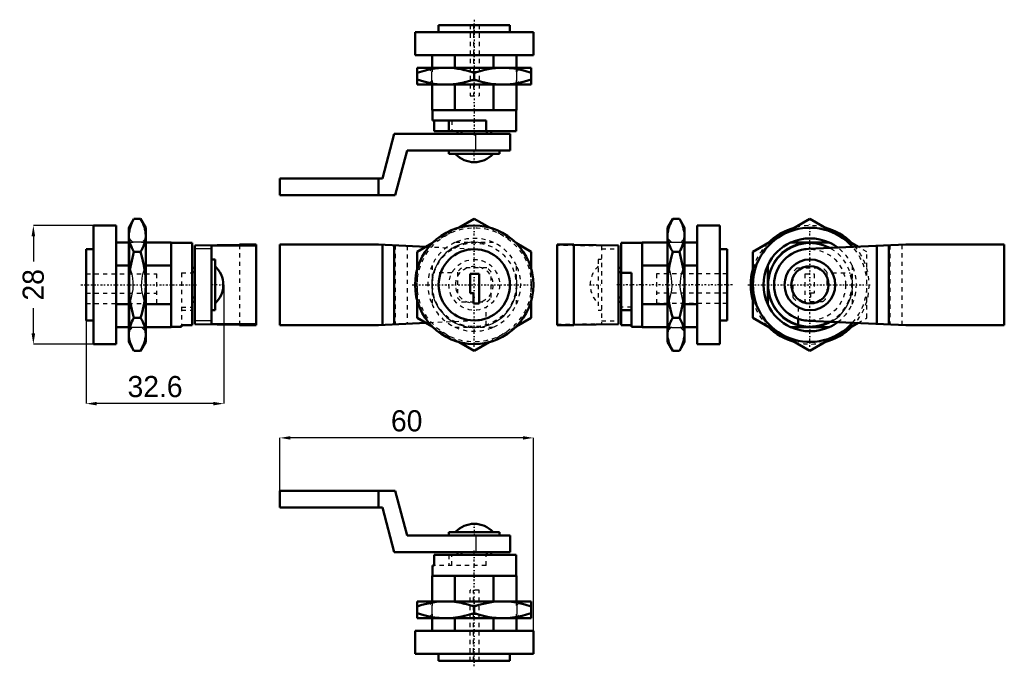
# Model space of a CAD drawing. Header units: millimetres. Extents: x 0 to 233, y -1 to 152.
import ezdxf

# ---------------------------------------------------------------- set-up
doc = ezdxf.new("R2010")
doc.units = ezdxf.units.MM
doc.linetypes.add('Center', pattern=[1.5, 0.45, -0.5, 0.05, -0.5])
doc.linetypes.add('Dashed', pattern=[2, 1, -1])
for name, color, linetype, lineweight in [('AM_0', 7, 'Continuous', 50), ('AM_4', 3, 'Continuous', 25), ('AM_5', 3, 'Continuous', 25), ('AM_7', 7, 'Center', 25), ('AM_9', 6, 'Dashed', 25)]:
    doc.layers.add(name, color=color, linetype=linetype, lineweight=lineweight)
doc.dimstyles.new('ISO-25', dxfattribs={"dimtxt": 2.5, "dimasz": 2.5, "dimexe": 1.25, "dimexo": 0.625, "dimtad": 1, "dimtxsty": 'Standard', "dimcen": 2.5, "dimadec": 0, "dimazin": 0, "dimtfac": 1, "dimtmove": 0, "dimatfit": 3, "dimfxl": 1, "dimarcsym": 0})

# ---------------------------------------------------------------- blocks, each defined once
blk = doc.blocks.new('1_ALL509_0__0_in_ALL509_0__1300')
at = {"layer": 'AM_0'}
for p, q in [((88.92, 40.26), (61.61, 40.26)), ((61.61, 40.26), (61.61, 36.26)), ((84.95, 36.26), (84.95, 40.26)), ((91.75, 29.7), (88.92, 40.26)), ((61.61, 36.26), (85.85, 36.26)), ((85.85, 36.26), (88.68, 25.7)), ((113.61, 30.5), (101.61, 30.5)), ((101.61, 30.5), (101.61, 29.7)), ((113.61, 29.7), (113.61, 30.5)), ((116.11, 29.7), (91.75, 29.7)), ((116.11, 25.7), (116.11, 29.7)), ((88.68, 25.7), (116.11, 25.7)), ((103.61, 25.7), (103.61, 25.1)), ((104.61, 25.7), (104.61, 25.1)), ((110.61, 25.7), (110.61, 25.1)), ((111.61, 25.7), (111.61, 25.1)), ((98.11, 25.1), (117.51, 25.1)), ((98.11, 22.6), (98.11, 25.1)), ((117.51, 20.1), (117.51, 25.1)), ((98.11, 22.6), (97.71, 22.6)), ((97.71, 22.6), (97.71, 20.1)), ((97.61, 14.1), (97.61, 20.1)), ((97.61, 20.1), (117.61, 20.1)), ((103.02, 20.1), (103.02, 14.1)), ((112.19, 14.1), (112.19, 20.1)), ((117.61, 20.1), (117.61, 14.1)), ((94.11, 14.1), (94.11, 10.1)), ((121.11, 14.1), (94.11, 14.1)), ((121.11, 10.1), (121.11, 14.1)), ((107.61, 12.89), (107.61, 11.31)), ((121.11, 10.1), (94.11, 10.1)), ((97.61, 7.1), (97.61, 10.1)), ((103.02, 10.1), (103.02, 7.1)), ((112.19, 7.1), (112.19, 10.1)), ((117.61, 10.1), (117.61, 7.1)), ((93.61, 7.1), (121.61, 7.1)), ((93.61, 7.1), (93.61, 1.7)), ((121.61, 1.7), (121.61, 7.1)), ((93.61, 1.7), (121.61, 1.7)), ((99.18, 1.7), (99.18, 0)), ((116.03, 0), (116.03, 1.7)), ((99.18, 0), (116.03, 0))]:
    blk.add_line(p, q, dxfattribs=at)
for points in [[(94.11, 12.89), (95.2, 13.24), (96.3, 13.53), (97.41, 13.77), (98.56, 13.95), (99.7, 14.06), (100.86, 14.1)], [(100.86, 14.1), (101.34, 14.09), (102.39, 14.03), (103.44, 13.91), (104.48, 13.73), (106.05, 13.37), (107.61, 12.89)], [(107.61, 12.89), (108.7, 13.24), (109.8, 13.53), (110.91, 13.77), (112.06, 13.95), (113.2, 14.06), (114.36, 14.1)], [(114.36, 14.1), (114.84, 14.09), (115.89, 14.03), (116.94, 13.91), (117.98, 13.73), (119.55, 13.37), (121.11, 12.89)], [(100.86, 10.1), (100.38, 10.11), (99.33, 10.17), (98.28, 10.29), (97.24, 10.47), (95.66, 10.83), (94.11, 11.31)], [(107.61, 11.31), (106.51, 10.96), (105.41, 10.67), (104.3, 10.43), (103.16, 10.25), (102.01, 10.14), (100.86, 10.1)], [(114.36, 10.1), (113.88, 10.11), (112.83, 10.17), (111.78, 10.29), (110.74, 10.47), (109.16, 10.83), (107.61, 11.31)], [(121.11, 11.31), (120.01, 10.96), (118.91, 10.67), (117.8, 10.43), (116.66, 10.25), (115.51, 10.14), (114.36, 10.1)]]:
    blk.add_lwpolyline(points, dxfattribs=at)
blk.add_arc((107.61, 26.44), 6, 42.6226, 137.3774, dxfattribs=at)
at = {"layer": 'AM_4'}
blk.add_line((107.98, 29.7), (107.98, 25.7), dxfattribs=at)
at = {"layer": 'AM_5'}
for p, q in [((97.53, 13.19), (97.53, 11.01)), ((117.69, 13.19), (117.69, 11.01)), ((118.61, 10.22), (96.61, 10.22))]:
    blk.add_line(p, q, dxfattribs=at)
at = {"layer": 'AM_7'}
for p, q in [((107.61, 32.57), (107.61, 29.56)), ((107.61, -1.25), (107.61, 26.36))]:
    blk.add_line(p, q, dxfattribs=at)
at = {"layer": 'AM_9'}
for p, q in [((101.61, 25.1), (101.61, 22.6)), ((102.3, 22.6), (102.3, 25.1)), ((110.41, 22.6), (110.41, 25.1)), ((110.41, 22.6), (98.11, 22.6)), ((108.76, 16.73), (106.61, 16.73)), ((106.61, 0), (106.61, 16.73)), ((107.46, 0), (107.46, 16.73)), ((108.76, 0), (108.76, 16.73)), ((96.62, 14.1), (97.61, 13.11)), ((97.61, 14.1), (97.61, 13.11)), ((103.67, 13.86), (103.06, 14.1)), ((112.16, 14.1), (111.53, 13.86)), ((117.61, 13.11), (118.59, 14.1)), ((117.61, 13.11), (117.61, 14.1)), ((97.61, 11.09), (96.62, 10.1)), ((97.61, 11.09), (97.61, 10.1)), ((103.06, 10.1), (103.69, 10.35)), ((111.55, 10.34), (112.16, 10.1)), ((117.61, 10.1), (117.61, 11.09)), ((118.59, 10.1), (117.61, 11.09))]:
    blk.add_line(p, q, dxfattribs=at)
for points in [[(108.45, 13.15), (108.26, 13.14), (107.31, 13.12), (106.28, 13.2), (105.25, 13.39), (104.25, 13.66), (103.67, 13.86)], [(111.53, 13.86), (111.04, 13.69), (110.13, 13.43), (109.2, 13.24), (108.45, 13.15)], [(103.69, 10.35), (104.25, 10.54), (105.25, 10.81), (106.28, 11), (107.31, 11.08), (108.26, 11.06), (108.49, 11.05)], [(108.49, 11.05), (109.2, 10.96), (110.13, 10.77), (111.04, 10.51), (111.55, 10.34)]]:
    blk.add_lwpolyline(points, dxfattribs=at)
blk = doc.blocks.new('2_ALL509_0__0_in_ALL509_0__1300')
at = {"layer": 'AM_0'}
for p, q in [((22.85, 102.95), (17.45, 102.95)), ((17.45, 102.95), (17.45, 74.95)), ((22.85, 102.95), (22.85, 74.95)), ((27.06, 104.53), (25.85, 102.45)), ((28.64, 104.53), (27.06, 104.53)), ((29.85, 102.45), (28.64, 104.53)), ((25.85, 75.45), (25.85, 102.45)), ((29.85, 75.45), (29.85, 102.45)), ((22.85, 98.95), (25.85, 98.95)), ((29.85, 98.95), (35.85, 98.95)), ((35.85, 98.95), (35.85, 78.95)), ((40.85, 98.85), (35.85, 98.85)), ((40.85, 98.85), (40.85, 79.45)), ((52.01, 98.41), (41.45, 98.28)), ((41.45, 98.28), (41.45, 79.61)), ((45.45, 98.15), (56.01, 98.27)), ((45.45, 79.74), (45.45, 98.15)), ((52.01, 98.45), (52.01, 98.41)), ((52.01, 98.45), (56.01, 98.45)), ((56.01, 79.45), (56.01, 98.45)), ((17.45, 97.37), (15.75, 97.37)), ((15.75, 97.37), (15.75, 80.52)), ((28.64, 96.74), (27.06, 96.74)), ((25.85, 93.53), (22.85, 93.53)), ((35.85, 93.53), (29.85, 93.53)), ((46.25, 94.95), (45.45, 94.95)), ((46.25, 82.95), (46.25, 94.95)), ((41.45, 92.95), (40.85, 92.95)), ((41.45, 91.95), (40.85, 91.95)), ((22.85, 84.36), (25.85, 84.36)), ((29.85, 84.36), (35.85, 84.36)), ((41.45, 85.95), (40.85, 85.95)), ((41.45, 84.95), (40.85, 84.95)), ((45.45, 82.95), (46.25, 82.95)), ((15.75, 80.52), (17.45, 80.52)), ((28.64, 81.15), (27.06, 81.15)), ((40.85, 79.45), (38.35, 79.45)), ((38.35, 79.05), (38.35, 79.45)), ((41.45, 79.61), (52.01, 79.48)), ((56.01, 79.62), (45.45, 79.74)), ((52.01, 79.48), (52.01, 79.45)), ((52.01, 79.45), (56.01, 79.45)), ((25.85, 78.95), (22.85, 78.95)), ((35.85, 78.95), (29.85, 78.95)), ((35.85, 79.05), (38.35, 79.05)), ((17.45, 74.95), (22.85, 74.95)), ((25.85, 75.45), (27.06, 73.36)), ((28.64, 73.36), (29.85, 75.45)), ((28.64, 73.36), (27.06, 73.36))]:
    blk.add_line(p, q, dxfattribs=at)
for points in [[(25.85, 100.64), (25.86, 100.91), (25.9, 101.37), (25.97, 101.82), (26.08, 102.27), (26.22, 102.73), (26.39, 103.18), (26.58, 103.63), (26.81, 104.09), (27.06, 104.53)], [(28.64, 104.53), (28.9, 104.06), (29.14, 103.59), (29.34, 103.11), (29.52, 102.62), (29.66, 102.13), (29.76, 101.64), (29.83, 101.14), (29.85, 100.64)], [(27.06, 96.74), (26.8, 97.21), (26.56, 97.69), (26.36, 98.17), (26.18, 98.65), (26.04, 99.14), (25.94, 99.64), (25.87, 100.14), (25.85, 100.64)], [(29.85, 100.64), (29.84, 100.36), (29.8, 99.91), (29.73, 99.45), (29.62, 99), (29.48, 98.55), (29.31, 98.09), (29.12, 97.64), (28.89, 97.19), (28.64, 96.74)], [(25.85, 88.95), (25.87, 89.99), (25.94, 91.03), (26.11, 92.47), (26.36, 93.9), (26.68, 95.33), (27.06, 96.74)], [(28.64, 96.74), (29.02, 95.34), (29.34, 93.93), (29.59, 92.49), (29.76, 91.03), (29.83, 89.99), (29.85, 88.95)], [(27.06, 81.15), (26.79, 82.11), (26.55, 83.08), (26.26, 84.52), (26.04, 85.98), (25.9, 87.45), (25.85, 88.95)], [(29.85, 88.95), (29.8, 87.48), (29.67, 86.01), (29.45, 84.54), (29.15, 83.08), (28.91, 82.11), (28.64, 81.15)], [(25.85, 77.25), (25.86, 77.53), (25.9, 77.99), (25.97, 78.44), (26.08, 78.89), (26.22, 79.34), (26.39, 79.8), (26.58, 80.25), (26.81, 80.7), (27.06, 81.15)], [(28.64, 81.15), (28.9, 80.68), (29.14, 80.2), (29.34, 79.72), (29.52, 79.24), (29.66, 78.75), (29.76, 78.25), (29.83, 77.75), (29.85, 77.25)], [(27.06, 73.36), (26.8, 73.83), (26.56, 74.3), (26.36, 74.78), (26.18, 75.27), (26.04, 75.76), (25.94, 76.25), (25.87, 76.75), (25.85, 77.25)], [(29.85, 77.25), (29.84, 76.98), (29.8, 76.52), (29.73, 76.07), (29.62, 75.62), (29.48, 75.16), (29.31, 74.71), (29.12, 74.26), (28.89, 73.8), (28.64, 73.36)]]:
    blk.add_lwpolyline(points, dxfattribs=at)
blk.add_arc((42.19, 88.95), 6, 312.6226, 47.3774, dxfattribs=at)
at = {"layer": 'AM_4'}
for p, q in [((45.45, 97.44), (41.45, 97.44)), ((45.45, 80.45), (41.45, 80.45))]:
    blk.add_line(p, q, dxfattribs=at)
at = {"layer": 'AM_5'}
for p, q in [((25.97, 99.95), (25.97, 77.95)), ((28.94, 99.03), (26.76, 99.03)), ((28.94, 78.87), (26.76, 78.87))]:
    blk.add_line(p, q, dxfattribs=at)
at = {"layer": 'AM_7'}
for p, q in [((14.49, 88.95), (42.1, 88.95)), ((48.32, 88.95), (45.31, 88.95))]:
    blk.add_line(p, q, dxfattribs=at)
at = {"layer": 'AM_9'}
for p, q in [((26.84, 98.95), (25.85, 99.93)), ((26.84, 98.95), (25.85, 98.95)), ((29.85, 99.93), (28.86, 98.95)), ((29.85, 98.95), (28.86, 98.95)), ((52.01, 98.41), (52.01, 79.48)), ((15.75, 91.55), (32.47, 91.55)), ((32.47, 84.55), (32.47, 91.55)), ((38.35, 91.75), (38.35, 79.45)), ((38.35, 91.75), (40.85, 91.75)), ((15.75, 87), (32.47, 87)), ((15.75, 84.55), (32.47, 84.55)), ((38.35, 83.64), (40.85, 83.64)), ((38.35, 82.95), (40.85, 82.95)), ((25.85, 78.95), (26.84, 78.95)), ((25.85, 77.96), (26.84, 78.95)), ((28.86, 78.95), (29.85, 77.96)), ((28.86, 78.95), (29.85, 78.95))]:
    blk.add_line(p, q, dxfattribs=at)
for points in [[(25.85, 93.5), (26.07, 92.94), (26.26, 92.38), (26.52, 91.47), (26.71, 90.54), (26.81, 89.6), (26.83, 88.65), (26.78, 87.87), (26.67, 87.1), (26.5, 86.33), (26.29, 85.58), (26.08, 84.98), (25.85, 84.39)], [(29.85, 84.39), (29.62, 84.98), (29.41, 85.58), (29.2, 86.33), (29.03, 87.1), (28.92, 87.87), (28.87, 88.65), (28.89, 89.6), (28.99, 90.54), (29.18, 91.47), (29.44, 92.38), (29.63, 92.94), (29.85, 93.5)]]:
    blk.add_lwpolyline(points, dxfattribs=at)
blk = doc.blocks.new('3_ALL509_0__0_in_ALL509_0__1300')
at = {"layer": 'AM_0'}
for p, q in [((107.61, 104.53), (104.03, 102.47)), ((111.18, 102.47), (107.61, 104.53)), ((61.61, 98.45), (84.95, 98.45)), ((61.61, 98.45), (61.61, 79.45)), ((84.95, 98.45), (96.21, 97.95)), ((85.85, 98.41), (85.85, 79.48)), ((88.68, 98.28), (88.68, 79.61)), ((97.68, 98.8), (94.11, 96.74)), ((121.11, 96.74), (117.57, 98.78)), ((94.11, 96.74), (94.11, 92.63)), ((121.11, 92.65), (121.11, 96.74)), ((106.61, 91.55), (106.61, 87)), ((108.76, 91.55), (106.61, 91.55)), ((108.76, 84.55), (108.76, 91.55)), ((106.61, 87), (107.46, 87)), ((107.46, 87), (107.46, 84.55)), ((94.11, 85.27), (94.11, 81.15)), ((107.46, 84.55), (108.76, 84.55)), ((121.11, 81.15), (121.11, 85.28)), ((61.61, 79.45), (84.95, 79.45)), ((96.21, 79.94), (84.95, 79.45)), ((94.11, 81.15), (97.67, 79.09)), ((117.53, 79.08), (121.11, 81.15)), ((104.05, 75.41), (107.61, 73.36)), ((107.61, 73.36), (111.17, 75.42))]:
    blk.add_line(p, q, dxfattribs=at)
for radius in [14, 8.43]:
    blk.add_circle((107.61, 88.95), radius, dxfattribs=at)
at = {"layer": 'AM_5'}
blk.add_arc((107.61, 88.95), 10.08, 75, 15, dxfattribs=at)
at = {"layer": 'AM_7'}
for p, q in [((107.61, 74.25), (107.61, 103.65)), ((92.91, 88.95), (122.31, 88.95))]:
    blk.add_line(p, q, dxfattribs=at)
at = {"layer": 'AM_9'}
for p, q in [((104.03, 102.47), (97.68, 98.8)), ((117.57, 98.78), (111.18, 102.47)), ((88.92, 98.27), (88.92, 79.62)), ((91.75, 98.15), (91.75, 79.74)), ((96.21, 97.95), (107.98, 97.44)), ((112.19, 98.95), (103.02, 98.95)), ((97.61, 93.53), (97.61, 84.36)), ((117.61, 84.36), (117.61, 93.53)), ((94.11, 92.63), (94.11, 85.27)), ((102.3, 91.75), (98.11, 91.75)), ((103.61, 91.95), (103.61, 85.95)), ((110.61, 92.95), (104.61, 92.95)), ((111.61, 85.95), (111.61, 91.95)), ((121.11, 85.28), (121.11, 92.65)), ((104.61, 84.95), (110.61, 84.95)), ((110.41, 79.45), (110.41, 83.64)), ((107.98, 80.45), (96.21, 79.94)), ((97.67, 79.09), (104.05, 75.41)), ((103.02, 78.95), (112.19, 78.95)), ((111.17, 75.42), (117.53, 79.08))]:
    blk.add_line(p, q, dxfattribs=at)
for radius in [13.5, 9.9, 6, 4.41]:
    blk.add_circle((107.61, 88.95), radius, dxfattribs=at)
for radius, start, end in [(11, 114.62, 155.38), (10.99, 65.5284, 114.4716), (11, 24.62, 65.38), (8.5, 272.5063, 87.4937), (10.99, 155.5284, 204.4716), (10.99, 335.5284, 24.4716), (5, 126.8699, 143.1301), (5, 36.8699, 53.1301), (11, 204.62, 245.38), (5, 216.8699, 233.1301), (5, 306.8699, 323.1301), (11, 294.62, 335.38), (10.99, 245.5284, 294.4716)]:
    blk.add_arc((107.61, 88.95), radius, start, end, dxfattribs=at)
blk = doc.blocks.new('4_ALL509_0__0_in_ALL509_0__1300')
at = {"layer": 'AM_0'}
for p, q in [((154.57, 104.53), (153.36, 102.45)), ((154.57, 104.53), (156.16, 104.53)), ((157.36, 102.45), (156.16, 104.53)), ((160.36, 74.95), (160.36, 102.95)), ((165.76, 102.95), (160.36, 102.95)), ((165.76, 74.95), (165.76, 102.95)), ((153.36, 102.45), (153.36, 75.45)), ((157.36, 102.45), (157.36, 75.45)), ((127.21, 98.45), (131.21, 98.45)), ((127.21, 98.45), (127.21, 79.45)), ((131.21, 98.45), (131.21, 79.45)), ((131.21, 98.41), (141.76, 98.28)), ((141.76, 98.28), (141.76, 79.61)), ((142.36, 79.45), (142.36, 98.85)), ((147.36, 98.85), (142.36, 98.85)), ((147.36, 98.95), (153.36, 98.95)), ((147.36, 78.95), (147.36, 98.95)), ((157.36, 98.95), (160.36, 98.95)), ((154.57, 96.74), (156.16, 96.74)), ((167.46, 97.37), (165.76, 97.37)), ((167.46, 80.52), (167.46, 97.37)), ((153.36, 93.53), (147.36, 93.53)), ((160.36, 93.53), (157.36, 93.53)), ((141.76, 92.95), (142.36, 92.95)), ((141.76, 91.95), (142.36, 91.95)), ((144.86, 91.75), (142.36, 91.75)), ((144.86, 91.75), (144.86, 79.05)), ((141.76, 85.95), (142.36, 85.95)), ((141.76, 84.95), (142.36, 84.95)), ((147.36, 84.36), (153.36, 84.36)), ((157.36, 84.36), (160.36, 84.36)), ((142.36, 82.95), (144.86, 82.95)), ((127.21, 79.45), (131.21, 79.45)), ((141.76, 79.61), (131.21, 79.48)), ((142.36, 79.45), (144.86, 79.45)), ((154.57, 81.15), (156.16, 81.15)), ((165.76, 80.52), (167.46, 80.52)), ((144.86, 79.05), (147.36, 79.05)), ((153.36, 78.95), (147.36, 78.95)), ((160.36, 78.95), (157.36, 78.95)), ((153.36, 75.45), (154.57, 73.36)), ((156.16, 73.36), (157.36, 75.45)), ((160.36, 74.95), (165.76, 74.95)), ((154.57, 73.36), (156.16, 73.36))]:
    blk.add_line(p, q, dxfattribs=at)
for points in [[(153.36, 100.64), (153.37, 100.91), (153.41, 101.37), (153.48, 101.82), (153.59, 102.27), (153.73, 102.73), (153.9, 103.18), (154.1, 103.63), (154.32, 104.09), (154.57, 104.53)], [(156.16, 104.53), (156.42, 104.06), (156.65, 103.59), (156.86, 103.11), (157.03, 102.62), (157.17, 102.13), (157.28, 101.64), (157.34, 101.14), (157.36, 100.64)], [(154.57, 96.74), (154.31, 97.21), (154.08, 97.69), (153.87, 98.17), (153.69, 98.65), (153.55, 99.14), (153.45, 99.64), (153.38, 100.14), (153.36, 100.64)], [(157.36, 100.64), (157.36, 100.36), (157.32, 99.91), (157.24, 99.45), (157.14, 99), (157, 98.55), (156.83, 98.09), (156.63, 97.64), (156.4, 97.19), (156.16, 96.74)], [(153.36, 88.95), (153.39, 89.99), (153.46, 91.03), (153.63, 92.47), (153.87, 93.9), (154.19, 95.33), (154.57, 96.74)], [(156.16, 96.74), (156.53, 95.34), (156.85, 93.93), (157.1, 92.49), (157.27, 91.03), (157.34, 89.99), (157.36, 88.95)], [(154.57, 81.15), (154.3, 82.11), (154.07, 83.08), (153.77, 84.52), (153.55, 85.98), (153.41, 87.45), (153.36, 88.95)], [(157.36, 88.95), (157.32, 87.48), (157.18, 86.01), (156.96, 84.54), (156.66, 83.08), (156.42, 82.11), (156.16, 81.15)], [(153.36, 77.25), (153.37, 77.53), (153.41, 77.99), (153.48, 78.44), (153.59, 78.89), (153.73, 79.34), (153.9, 79.8), (154.1, 80.25), (154.32, 80.7), (154.57, 81.15)], [(156.16, 81.15), (156.42, 80.68), (156.65, 80.2), (156.86, 79.72), (157.03, 79.24), (157.17, 78.75), (157.28, 78.25), (157.34, 77.75), (157.36, 77.25)], [(154.57, 73.36), (154.31, 73.83), (154.08, 74.3), (153.87, 74.78), (153.69, 75.27), (153.55, 75.76), (153.45, 76.25), (153.38, 76.75), (153.36, 77.25)], [(157.36, 77.25), (157.36, 76.98), (157.32, 76.52), (157.24, 76.07), (157.14, 75.62), (157, 75.16), (156.83, 74.71), (156.63, 74.26), (156.4, 73.8), (156.16, 73.36)]]:
    blk.add_lwpolyline(points, dxfattribs=at)
at = {"layer": 'AM_5'}
for p, q in [((154.27, 99.03), (156.46, 99.03)), ((157.24, 99.95), (157.24, 77.95)), ((154.27, 78.87), (156.46, 78.87))]:
    blk.add_line(p, q, dxfattribs=at)
at = {"layer": 'AM_7'}
for p, q in [((134.89, 88.95), (137.9, 88.95)), ((168.72, 88.95), (141.11, 88.95))]:
    blk.add_line(p, q, dxfattribs=at)
at = {"layer": 'AM_9'}
for p, q in [((137.76, 98.15), (127.21, 98.27)), ((137.76, 98.15), (137.76, 79.74)), ((154.35, 98.95), (153.36, 99.93)), ((154.35, 98.95), (153.36, 98.95)), ((157.36, 99.93), (156.38, 98.95)), ((157.36, 98.95), (156.38, 98.95)), ((137.76, 97.44), (141.76, 97.44)), ((137.76, 94.95), (136.96, 94.95)), ((136.96, 94.95), (136.96, 82.95)), ((150.74, 91.55), (150.74, 84.55)), ((167.46, 91.55), (150.74, 91.55)), ((167.46, 87), (150.74, 87)), ((167.46, 84.55), (150.74, 84.55)), ((136.96, 82.95), (137.76, 82.95)), ((144.86, 83.64), (142.36, 83.64)), ((127.21, 79.62), (137.76, 79.74)), ((137.76, 80.45), (141.76, 80.45)), ((153.36, 78.95), (154.35, 78.95)), ((153.36, 77.96), (154.35, 78.95)), ((156.38, 78.95), (157.36, 77.96)), ((156.38, 78.95), (157.36, 78.95))]:
    blk.add_line(p, q, dxfattribs=at)
for points in [[(153.36, 93.5), (153.58, 92.94), (153.78, 92.38), (154.03, 91.47), (154.22, 90.54), (154.33, 89.6), (154.35, 88.65), (154.29, 87.87), (154.18, 87.1), (154.01, 86.33), (153.8, 85.58), (153.59, 84.98), (153.36, 84.39)], [(157.36, 84.39), (157.13, 84.98), (156.93, 85.58), (156.71, 86.33), (156.55, 87.1), (156.43, 87.87), (156.38, 88.65), (156.4, 89.6), (156.51, 90.54), (156.69, 91.47), (156.95, 92.38), (157.15, 92.94), (157.36, 93.5)]]:
    blk.add_lwpolyline(points, dxfattribs=at)
blk.add_arc((141.03, 88.95), 6, 132.6226, 227.3774, dxfattribs=at)
blk = doc.blocks.new('5_ALL509_0__0_in_ALL509_0__1300')
at = {"layer": 'AM_0'}
for p, q in [((187.06, 104.53), (173.56, 96.74)), ((198.46, 97.95), (187.06, 104.53)), ((182.48, 98.95), (191.65, 98.95)), ((186.69, 97.44), (209.72, 98.45)), ((202.92, 98.15), (202.92, 79.74)), ((205.75, 98.27), (205.75, 79.62)), ((209.72, 98.45), (233.06, 98.45)), ((233.06, 98.45), (233.06, 79.45)), ((173.56, 96.74), (173.56, 81.15)), ((177.06, 84.36), (177.06, 93.53)), ((173.56, 81.15), (187.06, 73.36)), ((184.26, 80.92), (184.26, 79.45)), ((209.72, 79.45), (186.69, 80.45)), ((187.06, 73.36), (198.46, 79.94)), ((209.72, 79.45), (233.06, 79.45)), ((191.65, 78.95), (182.48, 78.95))]:
    blk.add_line(p, q, dxfattribs=at)
for radius in [6, 4.41]:
    blk.add_circle((187.06, 88.95), radius, dxfattribs=at)
for radius, start, end in [(13.5, 41.5291, 318.4709), (14, 104.8067, 135.3447), (14, 44.7849, 75.1729), (11, 114.62, 155.38), (9.9, 61.6645, 298.3355), (10.99, 65.5284, 114.4716), (11, 53.1058, 65.38), (8.5, 92.5063, 267.4937), (10.99, 155.5284, 204.4716), (14, 164.6725, 195.1885), (11, 204.62, 245.38), (11, 294.62, 306.8942), (14, 224.828, 255.2237), (10.99, 245.5284, 294.4716), (14, 284.7283, 315.2521)]:
    blk.add_arc((187.06, 88.95), radius, start, end, dxfattribs=at)
at = {"layer": 'AM_5'}
blk.add_arc((187.06, 88.95), 10.08, 75, 15, dxfattribs=at)
at = {"layer": 'AM_7'}
for p, q in [((187.06, 74.25), (187.06, 103.65)), ((172.36, 88.95), (201.76, 88.95))]:
    blk.add_line(p, q, dxfattribs=at)
at = {"layer": 'AM_9'}
for p, q in [((200.56, 96.74), (198.46, 97.95)), ((205.99, 98.28), (205.99, 79.61)), ((208.82, 98.41), (208.82, 79.48)), ((200.56, 81.15), (200.56, 96.74)), ((197.06, 93.53), (197.06, 84.36)), ((183.06, 85.95), (183.06, 91.95)), ((184.06, 92.95), (190.06, 92.95)), ((185.91, 91.55), (188.06, 91.55)), ((185.91, 84.55), (185.91, 91.55)), ((188.06, 91.55), (188.06, 87)), ((191.06, 91.95), (191.06, 85.95)), ((192.37, 91.75), (196.56, 91.75)), ((187.21, 87), (187.21, 84.55)), ((188.06, 87), (187.21, 87)), ((190.06, 84.95), (184.06, 84.95)), ((187.21, 84.55), (185.91, 84.55)), ((184.26, 83.64), (184.26, 80.92)), ((198.46, 79.94), (200.56, 81.15))]:
    blk.add_line(p, q, dxfattribs=at)
blk.add_circle((187.06, 88.95), 8.43, dxfattribs=at)
for radius, start, end in [(14, 75.1729, 104.8067), (14, 135.3447, 164.6725), (14, 315.2521, 44.7849), (13.5, 318.4709, 41.5291), (9.9, 298.3355, 61.6645), (11, 24.62, 53.1058), (10.99, 335.5284, 24.4716), (5, 126.8699, 143.1301), (5, 36.8699, 53.1301), (14, 195.1885, 224.828), (5, 216.8699, 233.1301), (5, 306.8699, 323.1301), (11, 306.8942, 335.38), (14, 255.2237, 284.7283)]:
    blk.add_arc((187.06, 88.95), radius, start, end, dxfattribs=at)
blk = doc.blocks.new('6_ALL509_0__0_in_ALL509_0__1300')
at = {"layer": 'AM_0'}
for p, q in [((99.18, 150.39), (99.18, 148.69)), ((116.03, 150.39), (99.18, 150.39)), ((116.03, 148.69), (116.03, 150.39)), ((93.61, 148.69), (93.61, 143.29)), ((121.61, 148.69), (93.61, 148.69)), ((121.61, 143.29), (121.61, 148.69)), ((121.61, 143.29), (93.61, 143.29)), ((97.61, 140.29), (97.61, 143.29)), ((103.02, 143.29), (103.02, 140.29)), ((112.19, 140.29), (112.19, 143.29)), ((117.61, 143.29), (117.61, 140.29)), ((94.11, 140.29), (94.11, 136.29)), ((94.11, 140.29), (121.11, 140.29)), ((121.11, 136.29), (121.11, 140.29)), ((107.61, 137.5), (107.61, 139.08)), ((94.11, 136.29), (121.11, 136.29)), ((97.61, 130.29), (97.61, 136.29)), ((103.02, 136.29), (103.02, 130.29)), ((112.19, 130.29), (112.19, 136.29)), ((117.61, 136.29), (117.61, 130.29)), ((117.61, 130.29), (97.61, 130.29)), ((97.71, 130.29), (97.71, 127.79)), ((117.51, 125.29), (117.51, 130.29)), ((97.71, 127.79), (110.41, 127.79)), ((98.11, 127.79), (98.11, 125.29)), ((101.61, 127.79), (101.61, 125.29)), ((110.41, 125.29), (110.41, 127.79)), ((88.68, 124.69), (85.85, 114.13)), ((116.11, 124.69), (88.68, 124.69)), ((117.51, 125.29), (98.11, 125.29)), ((103.61, 124.69), (103.61, 125.29)), ((104.61, 124.69), (104.61, 125.29)), ((110.61, 124.69), (110.61, 125.29)), ((111.61, 124.69), (111.61, 125.29)), ((116.11, 120.69), (116.11, 124.69)), ((88.92, 110.13), (91.75, 120.69)), ((91.75, 120.69), (116.11, 120.69)), ((101.61, 120.69), (101.61, 119.89)), ((101.61, 119.89), (113.61, 119.89)), ((113.61, 119.89), (113.61, 120.69)), ((61.61, 114.13), (85.85, 114.13)), ((61.61, 110.13), (61.61, 114.13)), ((84.95, 114.13), (84.95, 110.13)), ((88.92, 110.13), (61.61, 110.13))]:
    blk.add_line(p, q, dxfattribs=at)
for points in [[(94.11, 139.08), (95.75, 139.58), (96.58, 139.78), (97.41, 139.96), (98.27, 140.1), (99.12, 140.2), (99.99, 140.27), (100.86, 140.29)], [(100.86, 140.29), (101.34, 140.28), (102.12, 140.24), (102.91, 140.17), (103.69, 140.06), (104.48, 139.93), (106.05, 139.56), (107.61, 139.08)], [(107.61, 139.08), (108.42, 139.34), (110.08, 139.78), (110.92, 139.96), (111.77, 140.1), (112.63, 140.21), (113.49, 140.27), (114.36, 140.29)], [(114.36, 140.29), (114.84, 140.28), (115.89, 140.22), (116.94, 140.1), (117.98, 139.93), (119.55, 139.56), (121.11, 139.08)], [(100.86, 136.29), (100.38, 136.3), (99.59, 136.34), (98.81, 136.41), (98.02, 136.52), (97.24, 136.66), (95.66, 137.02), (94.11, 137.5)], [(107.61, 137.5), (105.97, 137), (105.14, 136.8), (104.3, 136.62), (103.45, 136.48), (102.59, 136.38), (101.72, 136.31), (100.86, 136.29)], [(114.36, 136.29), (113.88, 136.3), (112.7, 136.37), (111.52, 136.52), (110.73, 136.66), (109.95, 136.83), (108.77, 137.13), (107.61, 137.5)], [(121.11, 137.5), (119.47, 137), (118.21, 136.7), (116.95, 136.48), (116.09, 136.38), (115.22, 136.31), (114.36, 136.29)]]:
    blk.add_lwpolyline(points, dxfattribs=at)
blk.add_arc((107.61, 123.95), 6, 222.6226, 317.3774, dxfattribs=at)
at = {"layer": 'AM_4'}
blk.add_line((107.98, 120.69), (107.98, 124.69), dxfattribs=at)
at = {"layer": 'AM_5'}
for p, q in [((96.61, 140.17), (118.61, 140.17)), ((97.53, 137.2), (97.53, 139.38)), ((117.69, 137.2), (117.69, 139.38))]:
    blk.add_line(p, q, dxfattribs=at)
at = {"layer": 'AM_7'}
for p, q in [((107.61, 151.65), (107.61, 124.04)), ((107.61, 117.82), (107.61, 120.83))]:
    blk.add_line(p, q, dxfattribs=at)
at = {"layer": 'AM_9'}
for p, q in [((106.61, 150.39), (106.61, 133.67)), ((107.46, 150.39), (107.46, 133.67)), ((108.76, 150.39), (108.76, 133.67)), ((96.62, 140.29), (97.61, 139.3)), ((97.61, 140.29), (97.61, 139.3)), ((103.65, 140.06), (103.06, 140.29)), ((112.16, 140.29), (111.56, 140.05)), ((117.61, 139.3), (118.59, 140.29)), ((117.61, 139.3), (117.61, 140.29)), ((97.61, 137.28), (96.62, 136.29)), ((97.61, 137.28), (97.61, 136.29)), ((103.06, 136.29), (103.67, 136.53)), ((117.61, 136.29), (117.61, 137.28)), ((118.59, 136.29), (117.61, 137.28)), ((106.61, 133.67), (108.76, 133.67)), ((102.3, 127.79), (102.3, 125.29))]:
    blk.add_line(p, q, dxfattribs=at)
for points in [[(108.43, 139.34), (108.26, 139.33), (107.31, 139.31), (106.28, 139.39), (105.25, 139.58), (104.25, 139.85), (103.65, 140.06)], [(111.56, 140.05), (111.04, 139.88), (110.13, 139.62), (109.2, 139.43), (108.43, 139.34)], [(103.67, 136.53), (104.25, 136.73), (105.25, 137), (106.28, 137.19), (107.31, 137.27), (108.26, 137.25), (108.46, 137.24)], [(108.46, 137.24), (109.2, 137.15), (110.13, 136.96), (111.04, 136.7), (112.16, 136.29)]]:
    blk.add_lwpolyline(points, dxfattribs=at)
blk = doc.blocks.new('*D7')
at = {"layer": 'AM_5', "color": 0, "lineweight": -2}
for p, q in [((61.61, 40.26), (61.61, 52.76)), ((119.11, 52.76), (64.11, 52.76)), ((121.61, 7.1), (121.61, 52.76))]:
    blk.add_line(p, q, dxfattribs=at)
at = {"layer": 'AM_5', "color": 0}
for points in [[(64.11, 53.17), (64.11, 52.34), (61.61, 52.76)], [(119.11, 52.34), (119.11, 53.17), (121.61, 52.76)]]:
    blk.add_solid(points, dxfattribs=at)
at = {"layer": 'Defpoints', "color": 0}
for p in [(61.61, 50.26), (61.61, 40.26), (121.61, 7.1)]:
    blk.add_point(p, dxfattribs=at)
at = {"layer": 'AM_5', "color": 0, "insert": (91.61, 56.76), "char_height": 5, "attachment_point": 5}
blk.add_mtext('60', dxfattribs=at)
blk = doc.blocks.new('*D8')
at = {"layer": 'AM_5', "color": 0, "lineweight": -2}
for p, q in [((21.25, 102.95), (3.25, 102.95)), ((3.25, 100.45), (3.25, 94.49)), ((3.25, 77.45), (3.25, 83.4)), ((21.25, 74.95), (3.25, 74.95))]:
    blk.add_line(p, q, dxfattribs=at)
at = {"layer": 'AM_5', "color": 0}
for points in [[(3.67, 100.45), (2.83, 100.45), (3.25, 102.95)], [(2.83, 77.45), (3.67, 77.45), (3.25, 74.95)]]:
    blk.add_solid(points, dxfattribs=at)
at = {"layer": 'Defpoints', "color": 0}
for p in [(21.25, 102.95), (5.75, 74.95), (21.25, 74.95)]:
    blk.add_point(p, dxfattribs=at)
at = {"layer": 'AM_5', "color": 0, "insert": (3.25, 88.95), "char_height": 5, "attachment_point": 5, "rotation": 90}
blk.add_mtext('28', dxfattribs=at)
blk = doc.blocks.new('*D9')
at = {"layer": 'AM_5', "color": 0, "lineweight": -2}
for p, q in [((48.35, 88.95), (48.35, 60.86)), ((15.75, 81.52), (15.75, 60.86)), ((45.85, 60.86), (18.25, 60.86))]:
    blk.add_line(p, q, dxfattribs=at)
at = {"layer": 'AM_5', "color": 0}
for points in [[(18.25, 61.27), (18.25, 60.44), (15.75, 60.86)], [(45.85, 60.44), (45.85, 61.27), (48.35, 60.86)]]:
    blk.add_solid(points, dxfattribs=at)
at = {"layer": 'Defpoints', "color": 0}
for p in [(48.35, 88.95), (15.75, 81.52), (15.75, 63.36)]:
    blk.add_point(p, dxfattribs=at)
at = {"layer": 'AM_5', "color": 0, "insert": (32.05, 64.86), "char_height": 5, "attachment_point": 5}
blk.add_mtext('32.6', dxfattribs=at)

msp = doc.modelspace()

# ---------------------------------------------------------------- block references
for name in ['6_ALL509_0__0_in_ALL509_0__1300', '2_ALL509_0__0_in_ALL509_0__1300', '3_ALL509_0__0_in_ALL509_0__1300', '4_ALL509_0__0_in_ALL509_0__1300', '5_ALL509_0__0_in_ALL509_0__1300', '1_ALL509_0__0_in_ALL509_0__1300']:
    msp.add_blockref(name, (0, 0))

# ---------------------------------------------------------------- dimensions: what is measured, and where the dimension line sits
at = {"layer": 'AM_5'}
dim = msp.add_linear_dim(base=(3.25, 74.945), p1=(21.25, 102.945), p2=(21.25, 74.945), angle=90, text='28', dimstyle='ISO-25', override={"dimtxt": 5, "dimasz": 2.5, "dimexe": 0, "dimexo": 0, "dimgap": 1.5}, dxfattribs=at)
dim.commit()
dim.dimension.update_dxf_attribs({"geometry": '*D8', "text_midpoint": (3.25, 88.945), "dimtype": 160, "text_rotation": 90})
for base, p1, p2, text, picture, middle in [((15.75, 60.857), (48.35, 88.945), (15.75, 81.52), '32.6', '*D9', (32.05, 60.857)), ((61.607, 52.756), (121.607, 7.1), (61.607, 40.256), '60', '*D7', (91.607, 52.756))]:
    dim = msp.add_linear_dim(base=base, p1=p1, p2=p2, text=text, dimstyle='ISO-25', override={"dimtxt": 5, "dimasz": 2.5, "dimexe": 0, "dimexo": 0, "dimgap": 1.5}, dxfattribs=at)
    dim.commit()
    dim.dimension.update_dxf_attribs({"geometry": picture, "text_midpoint": middle, "dimtype": 160})

doc.saveas('drawing.dxf')
